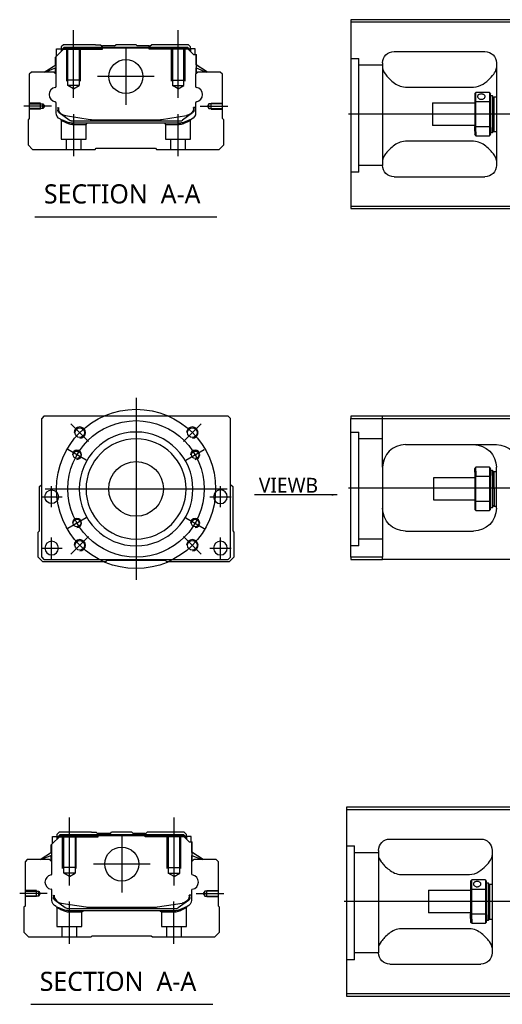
# Model space of a CAD drawing. Header units: millimetres. Extents: x 2891 to 6329, y -1599 to 860.
# Tile 31 of 37: x 5144 to 5356, y -431 to 2. Entities that reach past the tile are written whole.
import ezdxf
from ezdxf.lldxf.tags import DXFTag

# ---------------------------------------------------------------- set-up
doc = ezdxf.new("R2010")
doc.units = ezdxf.units.MM
doc.layers.get('0').update_dxf_attribs({"linetype": 'CONTINUOUS'})
doc.styles.add('CHN', font='Microsoft JhengHei.ttf')
doc.styles.add('DIM-7', font='SIMPLEX.shx', dxfattribs={"width": 0.7, "bigfont": 'chineset.shx'})
tags = doc.linetypes.add('DASHED', pattern=[25.72, 12.86, -12.86]).pattern_tags.tags
tags[6:7] = [DXFTag(74, 4), DXFTag(75, 0), DXFTag(340, '0'), DXFTag(46, 0.0), DXFTag(50, 0.0), DXFTag(44, 0.0), DXFTag(45, 0.0)]
tags[4:5] = [DXFTag(74, 4), DXFTag(75, 0), DXFTag(340, '0'), DXFTag(46, 0.0), DXFTag(50, 0.0), DXFTag(44, 0.0), DXFTag(45, 0.0)]
doc.dimstyles.new('CNS', dxfattribs={"dimtxt": 3.5, "dimasz": 2.5, "dimexe": 1, "dimexo": 1, "dimgap": 1, "dimtad": 1, "dimdsep": 46, "dimtxsty": 'DIM-7', "dimcen": 0.09, "dimclrd": 4, "dimclre": 4, "dimclrt": 1, "dimadec": 0, "dimazin": 0, "dimtfac": 1, "dimtmove": 0, "dimatfit": 3, "dimfxl": 1, "dimtvp": 0.971429, "dimtolj": 1, "dimarcsym": 0})

msp = doc.modelspace()

# ---------------------------------------------------------------- linework, layer by layer
at = {"linetype": 'Continuous'}
for p, q in [((5363.77, 2.04), (5289.77, 2.04)), ((5289.77, 2.04), (5289.77, -79.96)), ((5289.77, 1.04), (5363.77, 1.04)), ((5160, -14.39), (5163.9, -10.49)), ((5160.4, -10.79), (5162.4, -10.79)), ((5160.4, -13.99), (5160.4, -10.79)), ((5163.4, -8.94), (5162.4, -9.94)), ((5162.4, -9.94), (5162.4, -10.79)), ((5162.4, -10.79), (5162.4, -11.99)), ((5162.9, -10.94), (5162.4, -10.94)), ((5162.9, -10.86), (5163.76, -9.99)), ((5162.9, -11.49), (5162.9, -10.86)), ((5163.13, -10.95), (5162.9, -10.86)), ((5163.13, -10.95), (5163.86, -10.22)), ((5163.13, -11.26), (5163.13, -10.95)), ((5177.58, -8.94), (5163.4, -8.94)), ((5163.76, -9.99), (5217.99, -9.99)), ((5163.86, -10.22), (5163.76, -9.99)), ((5163.86, -10.22), (5217.9, -10.22)), ((5217.86, -10.49), (5163.9, -10.49)), ((5177.58, -8.94), (5179.68, -8.94)), ((5179.68, -8.94), (5180.23, -9.49)), ((5180.23, -9.49), (5180.58, -9.49)), ((5185.88, -9.49), (5180.58, -9.49)), ((5180.58, -9.99), (5180.58, -9.49)), ((5185.88, -9.49), (5186.43, -8.94)), ((5195.33, -8.94), (5186.43, -8.94)), ((5195.88, -9.49), (5195.33, -8.94)), ((5201.18, -9.49), (5195.88, -9.49)), ((5201.18, -9.49), (5201.53, -9.49)), ((5201.18, -9.99), (5201.18, -9.49)), ((5201.53, -9.49), (5202.08, -8.94)), ((5201.53, -9.49), (5202.08, -8.94)), ((5204.18, -8.94), (5202.08, -8.94)), ((5202.08, -8.94), (5202.08, -8.94)), ((5218.36, -8.94), (5204.18, -8.94)), ((5220.56, -13.19), (5217.86, -10.49)), ((5217.9, -10.22), (5217.99, -9.99)), ((5218.63, -10.95), (5217.9, -10.22)), ((5218.86, -10.86), (5217.99, -9.99)), ((5219.36, -9.94), (5218.36, -8.94)), ((5218.63, -10.95), (5218.86, -10.86)), ((5218.63, -11.26), (5218.63, -10.95)), ((5218.86, -11.49), (5218.86, -10.86)), ((5219.36, -10.94), (5218.86, -10.94)), ((5219.36, -10.79), (5219.36, -9.94)), ((5221.36, -10.79), (5219.36, -10.79)), ((5219.36, -10.79), (5219.36, -11.99)), ((5221.36, -13.19), (5221.36, -10.79)), ((5221.36, -10.79), (5221.36, -10.79)), ((5308.77, -11.96), (5348.77, -11.96)), ((5159.9, -17.9), (5159.9, -14.49)), ((5160, -17.84), (5160, -14.39)), ((5160.05, -14.34), (5160.05, -20.44)), ((5220.56, -13.19), (5221.71, -13.19)), ((5221.71, -13.19), (5221.71, -20.44)), ((5221.71, -13.19), (5221.76, -13.19)), ((5221.76, -17.84), (5221.76, -13.19)), ((5221.76, -13.19), (5221.86, -13.19)), ((5221.86, -17.9), (5221.86, -13.19)), ((5303.77, -16.96), (5303.77, -61.96)), ((5353.77, -16.96), (5353.77, -61.96)), ((5149.38, -20.94), (5148.38, -21.94)), ((5159.2, -20.94), (5149.38, -20.94)), ((5154.99, -20.94), (5160.05, -17.81)), ((5160.05, -19.15), (5155.54, -20.94)), ((5160.2, -21.94), (5159.2, -20.94)), ((5159.9, -21.64), (5159.9, -19.21)), ((5160, -21.74), (5160, -19.17)), ((5222.56, -20.94), (5221.56, -21.94)), ((5226.76, -20.94), (5221.71, -17.81)), ((5221.71, -19.15), (5226.21, -20.94)), ((5221.76, -21.74), (5221.76, -19.17)), ((5226.76, -20.94), (5221.86, -17.9)), ((5221.86, -21.64), (5221.86, -19.21)), ((5232.38, -20.94), (5222.56, -20.94)), ((5233.38, -21.94), (5232.38, -20.94)), ((5148.38, -21.94), (5148.38, -41.39)), ((5160.2, -27.26), (5160.2, -21.94)), ((5221.56, -21.94), (5221.56, -27.26)), ((5233.38, -41.39), (5233.38, -21.94)), ((5313.77, -27.55), (5343.77, -27.55)), ((5350.77, -29.96), (5344.77, -29.96)), ((5344.77, -33.91), (5344.77, -29.96)), ((5350.77, -29.96), (5350.77, -33.91)), ((5160.2, -38.88), (5160.2, -34.49)), ((5221.56, -34.49), (5221.56, -38.88)), ((5325.77, -34.46), (5344.27, -34.46)), ((5325.77, -34.46), (5325.77, -44.46)), ((5344.27, -30.46), (5344.27, -34.05)), ((5344.27, -34.05), (5344.27, -44.87)), ((5344.77, -45), (5344.77, -33.91)), ((5344.77, -33.91), (5350.77, -33.91)), ((5350.77, -33.91), (5350.77, -45)), ((5351.27, -34.05), (5351.27, -30.46)), ((5351.27, -31.21), (5351.97, -31.21)), ((5351.27, -44.87), (5351.27, -34.05)), ((5351.97, -31.21), (5352.27, -31.51)), ((5351.97, -31.21), (5351.97, -45.29)), ((5352.27, -45.08), (5352.27, -31.51)), ((5352.27, -32.31), (5352.77, -31.81)), ((5352.77, -31.81), (5353.77, -31.81)), ((5352.77, -47.11), (5352.77, -31.81)), ((5160.9, -36.6), (5160.9, -37.68)), ((5161.2, -36.6), (5161.2, -37.64)), ((5161.58, -38.94), (5161.51, -38.89)), ((5220.24, -38.89), (5220.17, -38.94)), ((5221.56, -36.6), (5220.56, -36.6)), ((5220.56, -36.6), (5220.56, -37.64)), ((5220.86, -37.68), (5220.86, -36.6)), ((5148.38, -41.39), (5147.88, -41.89)), ((5147.88, -41.89), (5147.88, -52.94)), ((5166, -42.16), (5161.58, -38.94)), ((5164.27, -40.07), (5175.17, -41.81)), ((5166.88, -42.44), (5214.87, -42.44)), ((5176.83, -41.94), (5204.93, -41.94)), ((5206.58, -41.81), (5217.49, -40.07)), ((5220.17, -38.94), (5215.75, -42.16)), ((5219.7, -41.65), (5216.27, -43.06)), ((5233.88, -41.89), (5233.38, -41.39)), ((5233.88, -52.94), (5233.88, -41.89)), ((5214.37, -43.44), (5167.39, -43.44)), ((5344.27, -44.46), (5325.77, -44.46)), ((5344.27, -46.88), (5344.27, -44.87)), ((5344.27, -46.88), (5344.27, -48.46)), ((5350.77, -45), (5344.77, -45)), ((5344.77, -47.24), (5344.77, -45)), ((5344.77, -47.24), (5344.77, -48.96)), ((5350.77, -45), (5350.77, -47.24)), ((5350.77, -47.24), (5350.77, -48.96)), ((5351.27, -48.46), (5351.27, -44.87)), ((5351.97, -47.71), (5351.97, -45.29)), ((5352.27, -47.41), (5351.97, -47.71)), ((5352.27, -45.08), (5352.27, -47.41)), ((5352.27, -46.61), (5352.77, -47.11)), ((5352.77, -47.11), (5353.77, -47.11)), ((5343.77, -51.37), (5313.77, -51.37)), ((5344.77, -48.96), (5350.77, -48.96)), ((5351.97, -47.71), (5351.27, -47.71)), ((5147.88, -52.94), (5149.88, -54.94)), ((5149.88, -54.94), (5177.38, -54.94)), ((5177.38, -54.94), (5177.88, -54.44)), ((5177.88, -54.44), (5203.88, -54.44)), ((5203.88, -54.44), (5204.38, -54.94)), ((5204.38, -54.94), (5231.88, -54.94)), ((5231.88, -54.94), (5233.88, -52.94)), ((5308.77, -66.96), (5348.77, -66.96)), ((5289.77, -79.96), (5289.77, -80.96)), ((5363.77, -79.96), (5289.77, -79.96)), ((5289.77, -80.96), (5363.77, -80.96)), ((5154.85, -172.11), (5153.85, -173.11)), ((5223.35, -172.11), (5154.85, -172.11)), ((5235.85, -172.11), (5223.35, -172.11)), ((5236.85, -173.11), (5235.85, -172.11)), ((5289.77, -172.11), (5289.77, -173.11)), ((5363.77, -172.11), (5289.77, -172.11)), ((5153.85, -234.11), (5153.85, -173.11)), ((5236.85, -234.11), (5236.85, -173.11)), ((5289.77, -173.11), (5363.77, -173.11)), ((5289.77, -234.11), (5289.77, -173.11)), ((5313.77, -184.61), (5353.77, -184.61)), ((5303.77, -194.61), (5303.77, -234.11)), ((5350.77, -194.61), (5344.77, -194.61)), ((5344.77, -196.33), (5344.77, -194.61)), ((5350.77, -194.61), (5350.77, -196.33)), ((5353.77, -212.61), (5353.77, -194.61)), ((5344.27, -196.69), (5344.27, -195.11)), ((5344.27, -196.69), (5344.27, -198.7)), ((5344.27, -198.7), (5344.27, -209.52)), ((5344.77, -196.33), (5344.77, -198.56)), ((5344.77, -209.66), (5344.77, -198.56)), ((5344.77, -198.56), (5350.77, -198.56)), ((5350.77, -196.33), (5350.77, -198.56)), ((5350.77, -198.56), (5350.77, -209.66)), ((5351.27, -198.7), (5351.27, -195.11)), ((5351.27, -195.86), (5351.97, -195.86)), ((5351.27, -209.52), (5351.27, -198.7)), ((5351.97, -195.86), (5352.27, -196.16)), ((5351.97, -198.28), (5351.97, -195.86)), ((5351.97, -198.28), (5351.97, -212.36)), ((5352.27, -196.16), (5352.27, -198.49)), ((5352.27, -196.96), (5352.77, -196.46)), ((5352.27, -212.06), (5352.27, -198.49)), ((5352.77, -196.46), (5353.77, -196.46)), ((5352.77, -204.11), (5352.77, -196.46)), ((5152.85, -203.11), (5153.85, -202.11)), ((5152.85, -222.56), (5152.85, -203.11)), ((5236.85, -202.11), (5237.85, -203.11)), ((5237.85, -203.11), (5237.85, -222.56)), ((5326.27, -199.11), (5344.27, -199.11)), ((5326.27, -204.11), (5326.27, -199.11)), ((5326.27, -209.11), (5326.27, -204.11)), ((5352.77, -204.11), (5352.77, -211.76)), ((5344.27, -209.11), (5326.27, -209.11)), ((5344.27, -209.52), (5344.27, -213.11)), ((5344.77, -213.61), (5344.77, -209.66)), ((5350.77, -209.66), (5344.77, -209.66)), ((5350.77, -209.66), (5350.77, -213.61)), ((5351.27, -213.11), (5351.27, -209.52)), ((5352.77, -211.76), (5352.27, -211.26)), ((5353.77, -211.76), (5352.77, -211.76)), ((5344.77, -213.61), (5350.77, -213.61)), ((5351.97, -212.36), (5351.27, -212.36)), ((5352.27, -212.06), (5351.97, -212.36)), ((5152.35, -223.06), (5152.85, -222.56)), ((5152.35, -234.11), (5152.35, -223.06)), ((5237.85, -222.56), (5238.35, -223.06)), ((5238.35, -223.06), (5238.35, -234.11)), ((5313.77, -222.61), (5343.77, -222.61)), ((5154.35, -236.11), (5152.35, -234.11)), ((5153.85, -234.11), (5154.85, -235.11)), ((5181.85, -236.11), (5154.35, -236.11)), ((5154.85, -235.11), (5235.85, -235.11)), ((5182.35, -235.61), (5181.85, -236.11)), ((5208.35, -235.61), (5182.35, -235.61)), ((5208.85, -236.11), (5208.35, -235.61)), ((5236.35, -236.11), (5208.85, -236.11)), ((5235.85, -235.11), (5236.85, -234.11)), ((5238.35, -234.11), (5236.35, -236.11)), ((5289.77, -234.11), (5289.77, -235.11)), ((5303.77, -234.11), (5289.77, -234.11)), ((5289.77, -235.11), (5303.77, -235.11)), ((5303.77, -235.11), (5303.77, -234.11)), ((5363.77, -235.11), (5303.77, -235.11)), ((5361.93, -343.91), (5287.93, -343.91)), ((5287.93, -343.91), (5287.93, -425.91)), ((5287.93, -344.91), (5361.93, -344.91)), ((5158.16, -360.35), (5162.06, -356.45)), ((5158.56, -356.75), (5160.56, -356.75)), ((5158.56, -359.95), (5158.56, -356.75)), ((5161.56, -354.9), (5160.56, -355.9)), ((5160.56, -355.9), (5160.56, -356.75)), ((5160.56, -356.75), (5160.56, -357.95)), ((5161.06, -356.9), (5160.56, -356.9)), ((5161.06, -356.81), (5161.93, -355.95)), ((5161.06, -357.45), (5161.06, -356.81)), ((5161.29, -356.91), (5161.06, -356.81)), ((5161.29, -356.91), (5162.02, -356.18)), ((5161.29, -357.21), (5161.29, -356.91)), ((5175.74, -354.9), (5161.56, -354.9)), ((5161.93, -355.95), (5216.16, -355.95)), ((5162.02, -356.18), (5161.93, -355.95)), ((5162.02, -356.18), (5216.06, -356.18)), ((5216.02, -356.45), (5162.06, -356.45)), ((5175.74, -354.9), (5177.84, -354.9)), ((5177.84, -354.9), (5178.39, -355.45)), ((5178.39, -355.45), (5178.74, -355.45)), ((5184.04, -355.45), (5178.74, -355.45)), ((5178.74, -355.95), (5178.74, -355.45)), ((5184.04, -355.45), (5184.59, -354.9)), ((5193.49, -354.9), (5184.59, -354.9)), ((5194.04, -355.45), (5193.49, -354.9)), ((5199.34, -355.45), (5194.04, -355.45)), ((5199.34, -355.45), (5199.69, -355.45)), ((5199.34, -355.95), (5199.34, -355.45)), ((5199.69, -355.45), (5200.24, -354.9)), ((5199.69, -355.45), (5200.24, -354.9)), ((5202.34, -354.9), (5200.24, -354.9)), ((5200.24, -354.9), (5200.24, -354.9)), ((5216.52, -354.9), (5202.34, -354.9)), ((5218.72, -359.15), (5216.02, -356.45)), ((5216.06, -356.18), (5216.16, -355.95)), ((5216.79, -356.91), (5216.06, -356.18)), ((5217.02, -356.81), (5216.16, -355.95)), ((5217.52, -355.9), (5216.52, -354.9)), ((5216.79, -356.91), (5217.02, -356.81)), ((5216.79, -357.21), (5216.79, -356.91)), ((5217.02, -357.45), (5217.02, -356.81)), ((5217.52, -356.9), (5217.02, -356.9)), ((5217.52, -356.75), (5217.52, -355.9)), ((5219.52, -356.75), (5217.52, -356.75)), ((5217.52, -356.75), (5217.52, -357.95)), ((5219.52, -359.15), (5219.52, -356.75)), ((5219.52, -356.75), (5219.52, -356.75)), ((5306.93, -357.91), (5346.93, -357.91)), ((5158.06, -363.86), (5158.06, -360.45)), ((5158.16, -363.79), (5158.16, -360.35)), ((5158.21, -360.3), (5158.21, -366.4)), ((5218.72, -359.15), (5219.87, -359.15)), ((5219.87, -359.15), (5219.87, -366.4)), ((5219.87, -359.15), (5219.92, -359.15)), ((5219.92, -363.79), (5219.92, -359.15)), ((5219.92, -359.15), (5220.02, -359.15)), ((5220.02, -363.86), (5220.02, -359.15)), ((5301.93, -362.91), (5301.93, -407.91)), ((5351.93, -362.91), (5351.93, -407.91)), ((5147.54, -366.9), (5146.54, -367.9)), ((5157.36, -366.9), (5147.54, -366.9)), ((5153.15, -366.9), (5158.21, -363.76)), ((5158.21, -365.1), (5153.7, -366.9)), ((5158.36, -367.9), (5157.36, -366.9)), ((5158.06, -367.6), (5158.06, -365.16)), ((5158.16, -367.7), (5158.16, -365.12)), ((5220.72, -366.9), (5219.72, -367.9)), ((5224.93, -366.9), (5219.87, -363.76)), ((5219.87, -365.1), (5224.38, -366.9)), ((5219.92, -367.7), (5219.92, -365.12)), ((5224.93, -366.9), (5220.02, -363.86)), ((5220.02, -367.6), (5220.02, -365.16)), ((5230.54, -366.9), (5220.72, -366.9)), ((5231.54, -367.9), (5230.54, -366.9)), ((5146.54, -367.9), (5146.54, -387.35)), ((5158.36, -373.21), (5158.36, -367.9)), ((5219.72, -367.9), (5219.72, -373.21)), ((5231.54, -387.35), (5231.54, -367.9)), ((5311.93, -373.51), (5341.93, -373.51)), ((5348.93, -375.91), (5342.93, -375.91)), ((5342.93, -379.87), (5342.93, -375.91)), ((5348.93, -375.91), (5348.93, -379.87)), ((5158.36, -384.83), (5158.36, -380.44)), ((5219.72, -380.44), (5219.72, -384.83)), ((5323.93, -380.41), (5342.43, -380.41)), ((5323.93, -380.41), (5323.93, -390.41)), ((5342.43, -376.41), (5342.43, -380)), ((5342.43, -380), (5342.43, -390.82)), ((5342.93, -390.96), (5342.93, -379.87)), ((5342.93, -379.87), (5348.93, -379.87)), ((5348.93, -379.87), (5348.93, -390.96)), ((5349.43, -380), (5349.43, -376.41)), ((5349.43, -377.16), (5350.13, -377.16)), ((5349.43, -390.82), (5349.43, -380)), ((5350.13, -377.16), (5350.43, -377.46)), ((5350.13, -377.16), (5350.13, -391.25)), ((5350.43, -391.03), (5350.43, -377.46)), ((5350.43, -378.26), (5350.93, -377.76)), ((5350.93, -377.76), (5351.93, -377.76)), ((5350.93, -393.06), (5350.93, -377.76)), ((5159.06, -382.55), (5159.06, -383.63)), ((5159.36, -382.55), (5159.36, -383.59)), ((5159.75, -384.9), (5159.68, -384.84)), ((5164.17, -388.11), (5159.75, -384.9)), ((5218.34, -384.9), (5213.92, -388.11)), ((5218.4, -384.84), (5218.34, -384.9)), ((5219.72, -382.55), (5218.72, -382.55)), ((5218.72, -382.55), (5218.72, -383.59)), ((5219.02, -383.63), (5219.02, -382.55)), ((5146.54, -387.35), (5146.04, -387.85)), ((5146.04, -387.85), (5146.04, -398.9)), ((5162.43, -386.03), (5173.34, -387.76)), ((5165.05, -388.4), (5213.04, -388.4)), ((5174.99, -387.9), (5203.09, -387.9)), ((5204.74, -387.76), (5215.65, -386.03)), ((5217.87, -387.6), (5214.44, -389.02)), ((5232.04, -387.85), (5231.54, -387.35)), ((5232.04, -398.9), (5232.04, -387.85)), ((5212.53, -389.4), (5165.55, -389.4)), ((5342.43, -390.41), (5323.93, -390.41)), ((5342.43, -392.84), (5342.43, -390.82)), ((5342.43, -392.84), (5342.43, -394.41)), ((5348.93, -390.96), (5342.93, -390.96)), ((5342.93, -393.19), (5342.93, -390.96)), ((5342.93, -393.19), (5342.93, -394.91)), ((5348.93, -390.96), (5348.93, -393.19)), ((5348.93, -393.19), (5348.93, -394.91)), ((5349.43, -394.41), (5349.43, -390.82)), ((5350.13, -393.66), (5350.13, -391.25)), ((5350.43, -393.36), (5350.13, -393.66)), ((5350.43, -391.03), (5350.43, -393.36)), ((5350.43, -392.56), (5350.93, -393.06)), ((5350.93, -393.06), (5351.93, -393.06)), ((5341.93, -397.32), (5311.93, -397.32)), ((5342.93, -394.91), (5348.93, -394.91)), ((5350.13, -393.66), (5349.43, -393.66)), ((5146.04, -398.9), (5148.04, -400.9)), ((5148.04, -400.9), (5175.54, -400.9)), ((5175.54, -400.9), (5176.04, -400.4)), ((5176.04, -400.4), (5202.04, -400.4)), ((5202.04, -400.4), (5202.54, -400.9)), ((5202.54, -400.9), (5230.04, -400.9)), ((5230.04, -400.9), (5232.04, -398.9)), ((5306.93, -412.91), (5346.93, -412.91)), ((5287.93, -425.91), (5287.93, -426.91)), ((5361.93, -425.91), (5287.93, -425.91)), ((5287.93, -426.91), (5361.93, -426.91))]:
    msp.add_line(p, q, dxfattribs=at)
at = {"ltscale": 0.2}
for p, q in [((5167.88, -32.36), (5167.88, -2.53)), ((5213.88, -32.36), (5213.88, -2.53)), ((5190.88, -10.47), (5190.88, -35.42)), ((5203.35, -22.94), (5178.4, -22.94)), ((5158.16, -35.94), (5146.01, -35.94)), ((5223.6, -35.94), (5235.74, -35.94)), ((5167.93, -57.94), (5167.93, -39.44)), ((5213.82, -57.94), (5213.82, -39.44)), ((5174.49, -183.25), (5166.71, -175.47)), ((5216.21, -183.25), (5223.99, -175.47)), ((5174.49, -224.97), (5166.71, -232.75)), ((5216.21, -224.97), (5223.99, -232.75)), ((5166.04, -378.31), (5166.04, -348.48)), ((5212.04, -378.31), (5212.04, -348.48)), ((5189.04, -356.42), (5189.04, -381.37)), ((5201.52, -368.9), (5176.57, -368.9)), ((5156.32, -381.9), (5144.18, -381.9)), ((5221.76, -381.9), (5233.91, -381.9)), ((5166.09, -403.9), (5166.09, -385.4)), ((5211.99, -403.9), (5211.99, -385.4))]:
    msp.add_line(p, q, dxfattribs=at)
at = {"linetype": 'DASHED'}
for p, q in [((5162.9, -10.94), (5180.58, -10.94)), ((5180.23, -10.94), (5180.23, -9.49)), ((5180.58, -10.94), (5180.58, -9.99)), ((5201.18, -10.94), (5201.18, -9.99)), ((5218.86, -10.94), (5201.18, -10.94)), ((5201.53, -10.94), (5201.53, -9.49)), ((5219.36, -10.94), (5219.36, -10.79)), ((5221.36, -12.94), (5221.36, -12.94)), ((5221.92, -17.94), (5221.92, -17.94)), ((5162.38, -42.12), (5162.38, -50.44)), ((5219.32, -50.44), (5219.32, -42.14)), ((5167.43, -43.94), (5173.38, -43.94)), ((5173.38, -43.94), (5173.88, -43.44)), ((5173.38, -50.44), (5173.38, -43.94)), ((5207.82, -43.44), (5208.32, -43.94)), ((5208.32, -43.94), (5208.32, -50.44)), ((5208.32, -43.94), (5214.32, -43.94)), ((5162.38, -50.44), (5167.88, -50.44)), ((5164.58, -50.44), (5164.58, -54.94)), ((5167.88, -50.44), (5173.38, -50.44)), ((5171.18, -54.94), (5171.18, -50.44)), ((5208.32, -50.44), (5219.32, -50.44)), ((5210.52, -50.44), (5210.52, -54.94)), ((5217.12, -54.94), (5217.12, -50.44)), ((5293.27, -64.98), (5289.77, -64.98)), ((5293.27, -229.11), (5289.77, -229.11)), ((5161.06, -356.9), (5178.74, -356.9)), ((5178.39, -356.9), (5178.39, -355.45)), ((5178.74, -356.9), (5178.74, -355.95)), ((5199.34, -356.9), (5199.34, -355.95)), ((5217.02, -356.9), (5199.34, -356.9)), ((5199.69, -356.9), (5199.69, -355.45)), ((5217.52, -356.9), (5217.52, -356.75)), ((5219.52, -358.9), (5219.52, -358.9)), ((5220.09, -363.9), (5220.09, -363.9)), ((5160.54, -388.07), (5160.54, -396.4)), ((5217.49, -396.4), (5217.49, -388.09)), ((5165.59, -389.9), (5171.54, -389.9)), ((5171.54, -389.9), (5172.04, -389.4)), ((5171.54, -396.4), (5171.54, -389.9)), ((5205.99, -389.4), (5206.49, -389.9)), ((5206.49, -389.9), (5206.49, -396.4)), ((5206.49, -389.9), (5212.49, -389.9)), ((5160.54, -396.4), (5166.04, -396.4)), ((5162.74, -396.4), (5162.74, -400.9)), ((5166.04, -396.4), (5171.54, -396.4)), ((5169.34, -400.9), (5169.34, -396.4)), ((5206.49, -396.4), (5217.49, -396.4)), ((5208.69, -396.4), (5208.69, -400.9)), ((5215.29, -400.9), (5215.29, -396.4)), ((5291.43, -410.93), (5287.93, -410.93))]:
    msp.add_line(p, q, dxfattribs=at)
at = {"linetype": 'DASHED', "ltscale": 0.1}
for p, q in [((5164.88, -24.94), (5164.88, -10.94)), ((5165.38, -26.94), (5165.38, -10.94)), ((5170.38, -10.94), (5170.38, -26.94)), ((5170.88, -24.94), (5170.88, -10.94)), ((5210.88, -24.94), (5210.88, -10.94)), ((5211.38, -10.94), (5211.38, -26.94)), ((5216.38, -26.94), (5216.38, -10.94)), ((5216.88, -24.94), (5216.88, -10.94)), ((5170.88, -24.49), (5164.88, -24.49)), ((5210.88, -24.49), (5216.88, -24.49)), ((5170.38, -26.94), (5165.38, -26.94)), ((5167.88, -28.39), (5165.38, -26.94)), ((5167.88, -28.39), (5170.38, -26.94)), ((5211.38, -26.94), (5216.38, -26.94)), ((5213.88, -28.39), (5211.38, -26.94)), ((5213.88, -28.39), (5216.38, -26.94)), ((5153.38, -34.64), (5148.38, -34.64)), ((5148.38, -34.87), (5154.37, -34.87)), ((5154.37, -37.02), (5148.38, -37.02)), ((5153.38, -37.24), (5148.38, -37.24)), ((5153.38, -37.24), (5153.38, -34.64)), ((5154.37, -34.87), (5155.02, -35.94)), ((5154.37, -37.02), (5154.37, -34.87)), ((5155.02, -35.94), (5154.37, -37.02)), ((5227.38, -34.87), (5226.73, -35.94)), ((5226.73, -35.94), (5227.38, -37.02)), ((5233.38, -34.87), (5227.38, -34.87)), ((5227.38, -37.02), (5227.38, -34.87)), ((5227.38, -37.02), (5233.38, -37.02)), ((5228.38, -37.24), (5228.38, -34.64)), ((5228.38, -34.64), (5233.38, -34.64)), ((5228.38, -37.24), (5233.38, -37.24)), ((5163.04, -370.9), (5163.04, -356.9)), ((5163.54, -372.9), (5163.54, -356.9)), ((5168.54, -356.9), (5168.54, -372.9)), ((5169.04, -370.9), (5169.04, -356.9)), ((5209.04, -370.9), (5209.04, -356.9)), ((5209.54, -356.9), (5209.54, -372.9)), ((5214.54, -372.9), (5214.54, -356.9)), ((5215.04, -370.9), (5215.04, -356.9)), ((5169.04, -370.45), (5163.04, -370.45)), ((5209.04, -370.45), (5215.04, -370.45)), ((5168.54, -372.9), (5163.54, -372.9)), ((5166.04, -374.34), (5163.54, -372.9)), ((5166.04, -374.34), (5168.54, -372.9)), ((5209.54, -372.9), (5214.54, -372.9)), ((5212.04, -374.34), (5209.54, -372.9)), ((5212.04, -374.34), (5214.54, -372.9)), ((5151.54, -380.6), (5146.54, -380.6)), ((5151.54, -383.2), (5151.54, -380.6)), ((5226.54, -383.2), (5226.54, -380.6)), ((5226.54, -380.6), (5231.54, -380.6)), ((5146.54, -380.82), (5152.54, -380.82)), ((5152.54, -382.97), (5146.54, -382.97)), ((5151.54, -383.2), (5146.54, -383.2)), ((5152.54, -380.82), (5153.18, -381.9)), ((5152.54, -382.97), (5152.54, -380.82)), ((5153.18, -381.9), (5152.54, -382.97)), ((5225.55, -380.82), (5224.9, -381.9)), ((5224.9, -381.9), (5225.55, -382.97)), ((5231.54, -380.82), (5225.55, -380.82)), ((5225.55, -382.97), (5225.55, -380.82)), ((5225.55, -382.97), (5231.54, -382.97)), ((5226.54, -383.2), (5231.54, -383.2))]:
    msp.add_line(p, q, dxfattribs=at)
at = {"linetype": 'DASHED', "ltscale": 0.3}
for p, q in [((5289.77, -14.98), (5293.27, -14.98)), ((5293.27, -64.98), (5293.27, -14.98)), ((5303.77, -17.98), (5293.27, -17.98)), ((5303.77, -61.98), (5293.27, -61.98)), ((5303.77, -194.61), (5303.77, -172.11)), ((5289.77, -179.11), (5293.27, -179.11)), ((5293.27, -229.11), (5293.27, -179.11)), ((5303.77, -182.11), (5293.27, -182.11)), ((5303.77, -226.11), (5293.27, -226.11)), ((5287.93, -360.93), (5291.43, -360.93)), ((5291.43, -410.93), (5291.43, -360.93)), ((5301.93, -363.93), (5291.43, -363.93)), ((5301.93, -407.93), (5291.43, -407.93))]:
    msp.add_line(p, q, dxfattribs=at)
for p, q in [((5830.77, -39.5), (5288.77, -39.46)), ((5150.86, -84.57), (5230.91, -84.57)), ((5288.77, -203.61), (5830.77, -203.61)), ((5928.93, -385.46), (5286.93, -385.41)), ((5149.03, -430.53), (5229.07, -430.53))]:
    msp.add_line(p, q)
at = {"ltscale": 0.3}
for p, q in [((5195.35, -164.11), (5195.35, -244.11)), ((5155.35, -204.11), (5235.35, -204.11))]:
    msp.add_line(p, q, dxfattribs=at)
at = {"ltscale": 0.1}
for p, q in [((5173.4, -191.44), (5165.34, -186.79)), ((5217.31, -191.44), (5225.36, -186.79)), ((5158.24, -212.19), (5158.24, -202.89)), ((5232.47, -212.19), (5232.47, -202.89)), ((5153.59, -207.54), (5162.89, -207.54)), ((5227.82, -207.54), (5237.12, -207.54)), ((5173.4, -216.79), (5165.34, -221.44)), ((5217.31, -216.79), (5225.36, -221.44)), ((5158.24, -234.76), (5158.24, -225.46)), ((5232.47, -234.76), (5232.47, -225.46)), ((5153.59, -230.11), (5162.89, -230.11)), ((5227.82, -230.11), (5237.12, -230.11))]:
    msp.add_line(p, q, dxfattribs=at)
at = {"linetype": 'Continuous'}
for centre, radius in [((5190.88, -22.94), 7.47), ((5170.6, -179.36), 2.1), ((5220.1, -179.36), 2.1), ((5169.37, -189.11), 1.65), ((5221.33, -189.11), 1.65), ((5195.35, -204.11), 12), ((5158.24, -207.54), 3), ((5169.37, -219.11), 1.65), ((5221.33, -219.11), 1.65), ((5170.6, -228.86), 2.1), ((5220.1, -228.86), 2.1), ((5189.04, -368.9), 7.47)]:
    msp.add_circle(centre, radius, dxfattribs=at)
at = {"ltscale": 0.3}
for radius in [35, 30]:
    msp.add_circle((5195.35, -204.11), radius, dxfattribs=at)
at = {"linetype": 'Continuous', "extrusion": (0, 0, -1)}
for centre, radius in [((-5195.35, -204.11), 25), ((-5195.35, -204.11), 22), ((-5232.47, -207.54), 3), ((-5158.24, -230.11), 3), ((-5232.47, -230.11), 3)]:
    msp.add_circle(centre, radius, dxfattribs=at)
at = {"linetype": 'Continuous', "extrusion": (-1e-16, 0, -1)}
for centre, start, end in [((-5308.77, -16.96), 0, 90), ((-5348.77, -16.96), 90, 180), ((-5308.77, -61.96), 270, 0), ((-5348.77, -61.96), 180, 270), ((-5306.93, -362.91), 0, 90), ((-5346.93, -362.91), 90, 180), ((-5306.93, -407.91), 270, 0), ((-5346.93, -407.91), 180, 270)]:
    msp.add_arc(centre, 5, start, end, dxfattribs=at)
for centre, radius, start, end in [((5160.32, -30.87), 3.17, 98.9371, 261.0629), ((5221.43, -30.87), 3.17, 278.9371, 81.0629), ((5170.6, -179.36), 2.5, 270, 180), ((5220.1, -179.36), 2.5, 270, 180), ((5169.37, -189.11), 2, 270, 180), ((5221.33, -189.11), 2, 270, 180), ((5169.37, -219.11), 2, 270, 180), ((5221.33, -219.11), 2, 270, 180), ((5170.6, -228.86), 2.5, 270, 180), ((5220.1, -228.86), 2.5, 270, 180), ((5158.48, -376.83), 3.17, 98.9371, 261.0629), ((5219.6, -376.83), 3.17, 278.9371, 81.0629)]:
    msp.add_arc(centre, radius, start, end)
at = {"linetype": 'Continuous'}
for centre, radius, start, end in [((5159.7, -27.26), 0.5, 285.1919, 0), ((5222.06, -27.26), 0.5, 180, 254.8081), ((5159.7, -34.49), 0.5, 0, 74.8081), ((5222.06, -34.49), 0.5, 105.1919, 180), ((5164.9, -36.12), 4, 202.3316, 260.9414), ((5216.86, -36.12), 4, 337.6678, 353.1681), ((5216.86, -36.12), 3.77, 349.0413, 352.7469), ((5176.83, -31.44), 10.5, 260.9414, 270), ((5204.93, -31.44), 10.5, 270, 279.0586), ((5214.87, -40.94), 1.5, 270, 306.0274), ((5313.77, -194.61), 10, 90, 180), ((5157.86, -373.21), 0.5, 285.1919, 0), ((5220.22, -373.21), 0.5, 180, 254.8081), ((5157.86, -380.44), 0.5, 0, 74.8081), ((5220.22, -380.44), 0.5, 105.1919, 180), ((5163.06, -382.08), 4, 202.3316, 260.9414), ((5215.02, -382.08), 4, 337.6678, 353.1681), ((5215.02, -382.08), 3.77, 349.0413, 352.7469), ((5174.99, -377.4), 10.5, 260.9414, 270), ((5203.09, -377.4), 10.5, 270, 279.0586), ((5213.04, -386.9), 1.5, 270, 306.0274)]:
    msp.add_arc(centre, radius, start, end, dxfattribs=at)
at = {"linetype": 'Continuous', "extrusion": (0, 0, -1)}
for centre, radius, start, end in [((-5163.2, -38.88), 3, 292.4327, 0), ((-5162.4, -37.68), 1.5, 306.0274, 0), ((-5164.9, -36.12), 4, 337.6678, 353.1681), ((-5164.9, -36.12), 3.77, 349.0413, 352.7469), ((-5216.86, -36.12), 4, 202.3316, 260.9414), ((-5218.56, -38.88), 3, 180, 247.5673), ((-5219.36, -37.68), 1.5, 180, 233.9726), ((-5167.39, -38.44), 5, 270, 292.4327), ((-5166.88, -40.94), 1.5, 270, 306.0274), ((-5214.37, -38.44), 5, 247.5673, 270), ((-5343.77, -194.61), 10, 90, 180), ((-5353.77, -194.61), 10, 90, 180), ((-5313.77, -212.61), 10, 270, 0), ((-5343.77, -212.61), 10, 180, 270), ((-5161.36, -384.83), 3, 292.4327, 0), ((-5160.56, -383.63), 1.5, 306.0274, 0), ((-5163.06, -382.08), 4, 337.6678, 353.1681), ((-5163.06, -382.08), 3.77, 349.0413, 352.7469), ((-5215.02, -382.08), 4, 202.3316, 260.9414), ((-5216.72, -384.83), 3, 180, 247.5673), ((-5217.52, -383.63), 1.5, 180, 233.9726), ((-5165.55, -384.4), 5, 270, 292.4327), ((-5165.05, -386.9), 1.5, 270, 306.0274), ((-5212.53, -384.4), 5, 247.5673, 270)]:
    msp.add_arc(centre, radius, start, end, dxfattribs=at)
at = {"linetype": 'Continuous'}
for points, degree in [([(5160.05, -20.44), (5160.05, -21.04)], 1), ([(5160.05, -21.04), (5160.05, -21.79)], 1), ([(5221.71, -20.44), (5221.71, -21.04)], 1), ([(5221.71, -21.04), (5221.71, -21.79)], 1), ([(5303.77, -19.17), (5303.77, -19.92), (5304.24, -20.89), (5305.01, -21.96)], 3), ([(5344.27, -30.46), (5344.43, -30.29), (5344.6, -30.13), (5344.77, -29.96)], 3), ([(5350.77, -29.96), (5350.93, -30.13), (5351.1, -30.29), (5351.27, -30.46)], 3), ([(5344.77, -33.91), (5344.6, -33.96), (5344.43, -34), (5344.27, -34.05)], 3), ([(5350.77, -33.91), (5350.93, -33.96), (5351.1, -34), (5351.27, -34.05)], 3), ([(5344.77, -45), (5344.6, -44.96), (5344.43, -44.91), (5344.27, -44.87)], 3), ([(5350.77, -45), (5350.93, -44.96), (5351.1, -44.91), (5351.27, -44.87)], 3), ([(5344.77, -48.96), (5344.6, -48.79), (5344.43, -48.63), (5344.27, -48.46)], 3), ([(5351.27, -48.46), (5351.1, -48.63), (5350.93, -48.79), (5350.77, -48.96)], 3), ([(5305.01, -56.96), (5304.24, -58.03), (5303.77, -59), (5303.77, -59.75)], 3), ([(5353.77, -59.75), (5353.77, -59), (5353.3, -58.03), (5352.52, -56.96)], 3), ([(5308.77, -185.95), (5308.74, -185.97), (5308.71, -185.99), (5308.68, -186.01)], 3), ([(5344.77, -194.61), (5344.6, -194.78), (5344.43, -194.94), (5344.27, -195.11)], 3), ([(5350.77, -194.61), (5350.93, -194.78), (5351.1, -194.94), (5351.27, -195.11)], 3), ([(5344.77, -198.56), (5344.6, -198.61), (5344.43, -198.66), (5344.27, -198.7)], 3), ([(5351.27, -198.7), (5351.1, -198.66), (5350.93, -198.61), (5350.77, -198.56)], 3), ([(5344.77, -209.66), (5344.6, -209.61), (5344.43, -209.56), (5344.27, -209.52)], 3), ([(5351.27, -209.52), (5351.1, -209.56), (5350.93, -209.61), (5350.77, -209.66)], 3), ([(5344.27, -213.11), (5344.43, -213.28), (5344.6, -213.44), (5344.77, -213.61)], 3), ([(5351.27, -213.11), (5351.1, -213.28), (5350.93, -213.44), (5350.77, -213.61)], 3), ([(5158.21, -366.4), (5158.21, -367)], 1), ([(5158.21, -367), (5158.21, -367.75)], 1), ([(5219.87, -366.4), (5219.87, -367)], 1), ([(5219.87, -367), (5219.87, -367.75)], 1), ([(5301.93, -365.12), (5301.93, -365.87), (5302.4, -366.85), (5303.18, -367.91)], 3), ([(5342.43, -376.41), (5342.6, -376.25), (5342.77, -376.08), (5342.93, -375.91)], 3), ([(5348.93, -375.91), (5349.1, -376.08), (5349.27, -376.25), (5349.43, -376.41)], 3), ([(5342.93, -379.87), (5342.77, -379.91), (5342.6, -379.96), (5342.43, -380)], 3), ([(5348.93, -379.87), (5349.1, -379.91), (5349.27, -379.96), (5349.43, -380)], 3), ([(5342.93, -390.96), (5342.77, -390.91), (5342.6, -390.87), (5342.43, -390.82)], 3), ([(5348.93, -390.96), (5349.1, -390.91), (5349.27, -390.87), (5349.43, -390.82)], 3), ([(5342.93, -394.91), (5342.77, -394.75), (5342.6, -394.58), (5342.43, -394.41)], 3), ([(5349.43, -394.41), (5349.27, -394.58), (5349.1, -394.75), (5348.93, -394.91)], 3), ([(5303.18, -402.91), (5302.4, -403.98), (5301.93, -404.95), (5301.93, -405.7)], 3), ([(5351.93, -405.7), (5351.93, -404.95), (5351.47, -403.99), (5350.69, -402.91)], 3)]:
    msp.add_open_spline(points, degree=degree, dxfattribs=at)
for points, knots in [([(5343.77, -27.55), (5345.29, -27.55), (5346.7, -26.99), (5349.11, -25.53), (5350.1, -24.67), (5352.66, -22.06), (5353.77, -20.34), (5353.77, -19.17)], [0, 0, 0, 0, 0.25, 0.25, 0.5, 0.5, 1, 1, 1, 1]), ([(5305.01, -21.96), (5305.84, -23.1), (5306.97, -24.32), (5309.85, -26.53), (5311.7, -27.55), (5313.77, -27.55)], [0, 0, 0, 0, 0.5, 0.5, 1, 1, 1, 1]), ([(5348.82, -31.68), (5348.82, -31.55), (5348.78, -31.42), (5348.66, -31.19), (5348.57, -31.08), (5348.35, -30.9), (5348.2, -30.82), (5347.89, -30.7), (5347.72, -30.65), (5347.36, -30.6), (5347.17, -30.6), (5346.8, -30.62), (5346.62, -30.65), (5346.29, -30.75), (5346.14, -30.81), (5345.88, -30.98), (5345.77, -31.08), (5345.6, -31.3), (5345.55, -31.42), (5345.52, -31.59), (5345.52, -31.64), (5345.52, -31.68)], [0, 0, 0, 0, 0.106605, 0.106605, 0.21316, 0.21316, 0.320465, 0.320465, 0.42832, 0.42832, 0.535356, 0.535356, 0.641477, 0.641477, 0.748016, 0.748016, 0.855648, 0.855648, 0.963354, 0.963354, 1, 1, 1, 1]), ([(5345.52, -31.68), (5345.52, -31.81), (5345.55, -31.95), (5345.67, -32.2), (5345.76, -32.33), (5345.99, -32.55), (5346.13, -32.65), (5346.44, -32.81), (5346.62, -32.87), (5346.98, -32.94), (5347.17, -32.94), (5347.53, -32.91), (5347.71, -32.87), (5348.04, -32.74), (5348.19, -32.66), (5348.46, -32.45), (5348.57, -32.34), (5348.73, -32.09), (5348.78, -31.95), (5348.81, -31.77), (5348.82, -31.73), (5348.82, -31.68)], [0, 0, 0, 0, 0.106605, 0.106605, 0.21316, 0.21316, 0.320465, 0.320465, 0.42832, 0.42832, 0.535356, 0.535356, 0.641477, 0.641477, 0.748016, 0.748016, 0.855648, 0.855648, 0.963354, 0.963354, 1, 1, 1, 1]), ([(5313.77, -51.37), (5311.7, -51.37), (5309.85, -52.39), (5306.98, -54.59), (5305.83, -55.82), (5305.01, -56.96)], [0, 0, 0, 0, 0.5, 0.5, 1, 1, 1, 1]), ([(5352.52, -56.96), (5351.7, -55.82), (5350.57, -54.6), (5347.68, -52.39), (5345.83, -51.37), (5343.77, -51.37)], [0, 0, 0, 0, 0.5, 0.5, 1, 1, 1, 1]), ([(5304.33, -191.3), (5304.24, -191.56), (5304.11, -191.99), (5304, -192.43), (5303.97, -192.61)], [0, 0, 0, 0, 0.596588, 1, 1, 1, 1]), ([(5341.93, -373.51), (5343.45, -373.51), (5344.87, -372.95), (5347.27, -371.49), (5348.26, -370.63), (5350.83, -368.01), (5351.93, -366.29), (5351.93, -365.12)], [0, 0, 0, 0, 0.25, 0.25, 0.5, 0.5, 1, 1, 1, 1]), ([(5303.18, -367.91), (5304, -369.05), (5305.13, -370.27), (5308.02, -372.48), (5309.87, -373.51), (5311.93, -373.51)], [0, 0, 0, 0, 0.5, 0.5, 1, 1, 1, 1]), ([(5346.98, -377.63), (5346.98, -377.5), (5346.95, -377.38), (5346.83, -377.14), (5346.74, -377.04), (5346.51, -376.85), (5346.37, -376.77), (5346.06, -376.65), (5345.88, -376.61), (5345.52, -376.56), (5345.33, -376.55), (5344.97, -376.57), (5344.79, -376.6), (5344.46, -376.7), (5344.3, -376.77), (5344.04, -376.93), (5343.93, -377.03), (5343.77, -377.25), (5343.71, -377.37), (5343.69, -377.54), (5343.68, -377.59), (5343.68, -377.63)], [0, 0, 0, 0, 0.106605, 0.106605, 0.21316, 0.21316, 0.320465, 0.320465, 0.42832, 0.42832, 0.535356, 0.535356, 0.641477, 0.641477, 0.748016, 0.748016, 0.855648, 0.855648, 0.963354, 0.963354, 1, 1, 1, 1]), ([(5343.68, -377.63), (5343.68, -377.76), (5343.71, -377.9), (5343.83, -378.16), (5343.92, -378.28), (5344.15, -378.5), (5344.29, -378.6), (5344.61, -378.76), (5344.78, -378.82), (5345.14, -378.89), (5345.33, -378.9), (5345.7, -378.86), (5345.88, -378.82), (5346.21, -378.7), (5346.36, -378.61), (5346.62, -378.41), (5346.73, -378.29), (5346.9, -378.04), (5346.95, -377.9), (5346.98, -377.72), (5346.98, -377.68), (5346.98, -377.63)], [0, 0, 0, 0, 0.106605, 0.106605, 0.21316, 0.21316, 0.320465, 0.320465, 0.42832, 0.42832, 0.535356, 0.535356, 0.641477, 0.641477, 0.748016, 0.748016, 0.855648, 0.855648, 0.963354, 0.963354, 1, 1, 1, 1]), ([(5311.93, -397.32), (5309.87, -397.32), (5308.02, -398.34), (5305.14, -400.54), (5304, -401.78), (5303.18, -402.91)], [0, 0, 0, 0, 0.5, 0.5, 1, 1, 1, 1]), ([(5350.69, -402.91), (5349.86, -401.77), (5348.73, -400.55), (5345.85, -398.34), (5344, -397.32), (5341.93, -397.32)], [0, 0, 0, 0, 0.5, 0.5, 1, 1, 1, 1])]:
    msp.add_open_spline(points, degree=3, knots=knots, dxfattribs=at)
at = {"linetype": 'DASHED'}
for points, degree in [([(5162.07, -41.66), (5162.38, -42.12)], 1), ([(5165.5, -43.53), (5165.48, -43.06)], 1), ([(5216.27, -43.06), (5216.24, -43.53)], 1), ([(5219.32, -42.14), (5219.63, -41.68)], 1), ([(5167.39, -43.44), (5167.43, -43.94)], 1), ([(5214.37, -43.44), (5214.35, -43.61), (5214.34, -43.78), (5214.32, -43.94)], 3), ([(5160.23, -387.61), (5160.54, -388.07)], 1), ([(5163.67, -389.48), (5163.65, -389.02)], 1), ([(5214.44, -389.02), (5214.41, -389.48)], 1), ([(5217.49, -388.09), (5217.8, -387.63)], 1), ([(5165.55, -389.4), (5165.59, -389.9)], 1), ([(5212.53, -389.4), (5212.52, -389.56), (5212.5, -389.73), (5212.49, -389.9)], 3)]:
    msp.add_open_spline(points, degree=degree, dxfattribs=at)
for points, degree, knots in [([(5162.07, -41.66), (5162.07, -41.66), (5162.99, -42.04), (5163.92, -42.42), (5165.48, -43.06)], 2, [0, 0, 0, 0.5, 0.5, 1, 1, 1]), ([(5162.38, -42.12), (5162.38, -42.12), (5162.38, -42.12), (5162.85, -42.33), (5164.16, -42.92), (5165.04, -43.32), (5165.5, -43.53)], 3, [0, 0, 0, 0, 0.000815, 0.486557, 0.726811, 1, 1, 1, 1]), ([(5216.24, -43.53), (5216.56, -43.38), (5217.17, -43.11), (5217.92, -42.77), (5218.91, -42.32), (5219.32, -42.14), (5219.32, -42.14)], 3, [0, 0, 0, 0, 0.185898, 0.357233, 0.514425, 1, 1, 1, 1]), ([(5165.5, -43.53), (5165.81, -43.65), (5166.41, -43.88), (5167.1, -43.92), (5167.43, -43.94)], 3, [0, 0, 0, 0, 0.515943, 1, 1, 1, 1]), ([(5214.32, -43.94), (5214.65, -43.92), (5215.34, -43.88), (5215.94, -43.65), (5216.24, -43.53)], 3, [0, 0, 0, 0, 0.484584, 1, 1, 1, 1]), ([(5160.23, -387.61), (5160.23, -387.61), (5161.16, -387.99), (5162.08, -388.37), (5163.65, -389.02)], 2, [0, 0, 0, 0.5, 0.5, 1, 1, 1]), ([(5160.54, -388.07), (5160.54, -388.07), (5160.54, -388.07), (5161.02, -388.28), (5162.32, -388.87), (5163.2, -389.27), (5163.67, -389.48)], 3, [0, 0, 0, 0, 0.000815, 0.486557, 0.726811, 1, 1, 1, 1]), ([(5214.41, -389.48), (5214.73, -389.34), (5215.33, -389.06), (5216.09, -388.73), (5217.08, -388.28), (5217.49, -388.09), (5217.49, -388.09)], 3, [0, 0, 0, 0, 0.185898, 0.357233, 0.514425, 1, 1, 1, 1]), ([(5163.67, -389.48), (5163.98, -389.6), (5164.58, -389.84), (5165.26, -389.88), (5165.59, -389.9)], 3, [0, 0, 0, 0, 0.515943, 1, 1, 1, 1]), ([(5212.49, -389.9), (5212.82, -389.88), (5213.5, -389.84), (5214.1, -389.6), (5214.41, -389.48)], 3, [0, 0, 0, 0, 0.484584, 1, 1, 1, 1])]:
    msp.add_open_spline(points, degree=degree, knots=knots, dxfattribs=at)

# ---------------------------------------------------------------- texts
at = {"style": 'CHN'}
for s, insert, char_height, attachment_point in [('SECTION  A-A ', (5154.83, -74.54), 8.4, 4), ('VIEWB', (5275.38, -205.73), 6.5, 9), ('SECTION  A-A ', (5153, -420.49), 8.4, 4)]:
    msp.add_mtext(s, dxfattribs=dict(at, insert=insert, char_height=char_height, attachment_point=attachment_point))

# ---------------------------------------------------------------- leaders
at = {"annotation_type": 0, "has_hookline": 1, "hookline_direction": 1}
msp.add_leader([(5283.82, -206.72), (5249.37, -206.73)], dimstyle='CNS', override={"dimtxt": 6.5, "dimtxsty": 'CHN'}, dxfattribs=at)

doc.saveas('drawing.dxf')
